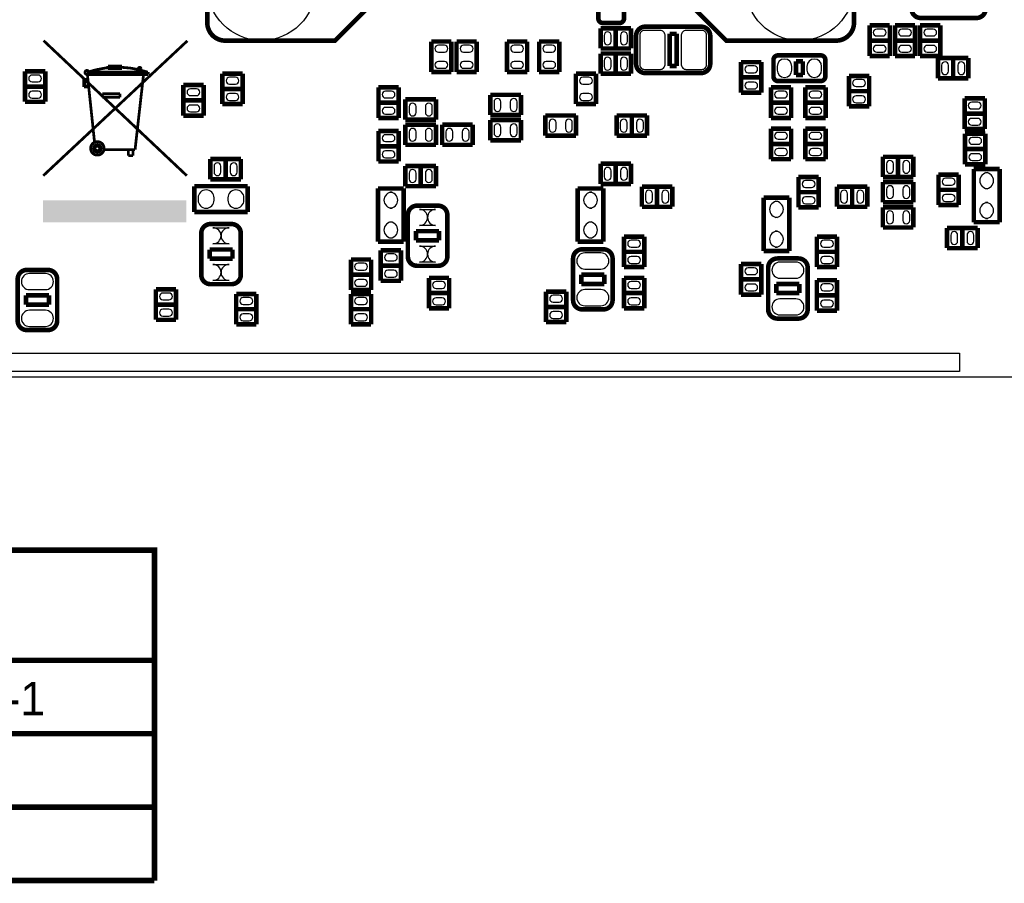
# Model space of a CAD drawing. Extents: x 0 to 181, y -28 to 74.
# Tile 6 of 13: x 86 to 141, y -28 to 20. Entities that reach past the tile are written whole.
import ezdxf

# ---------------------------------------------------------------- set-up
doc = ezdxf.new("R2010")
doc.units = 0
doc.layers.add('DXF_BOT', color=7, linetype='CONTINUOUS')

msp = doc.modelspace()

# ---------------------------------------------------------------- linework, layer by layer
at = {"layer": 'DXF_BOT'}
for points in [[(0.040386, 5.266182), (6.040374, 5.266182), (6.040374, 1.066292), (13.640308, 1.066292), (13.640308, 0.066294), (167.140382, 0.066294), (167.140382, 3.316224, -0.414214), (168.14038, 4.316222), (179.83327, 4.316222, 0.199006), (180.186838, 4.46278), (180.493924, 4.769866, 0.198726), (180.640228, 5.123434), (180.640228, 68.509134, 0.198726), (180.493924, 68.862702), (180.186838, 69.169788, 0.199006), (179.83327, 69.316346), (168.14038, 69.316346, -0.414214), (167.140382, 70.316344), (167.140382, 73.566274), (22.64029, 73.566274), (22.64029, 71.966328), (14.400276, 71.966328), (14.400276, 72.4662), (0.040386, 72.4662)], [(118.485412, 18.9611), (118.485412, 18.6309, 1), (118.866412, 18.6309), (118.866412, 18.9611, 1)], [(119.385588, 18.9611), (119.385588, 18.6309, 1), (119.766588, 18.6309), (119.766588, 18.9611, 1)], [(120.706388, 17.0815), (121.595388, 17.0815, 0.414214), (121.849388, 17.3355), (121.849388, 18.9865, 0.414214), (121.595388, 19.2405), (120.706388, 19.2405, 0.414214), (120.452388, 18.9865), (120.452388, 17.3355, 0.414214), (120.706388, 17.0815)], [(123.006612, 17.0815), (123.895612, 17.0815, 0.414214), (124.149612, 17.3355), (124.149612, 18.9865, 0.414214), (123.895612, 19.2405), (123.006612, 19.2405, 0.414214), (122.752612, 18.9865), (122.752612, 17.3355, 0.414214), (123.006612, 17.0815)], [(133.5659, 18.928588), (133.8961, 18.928588, 1), (133.8961, 19.309588), (133.5659, 19.309588, 1)], [(134.9629, 18.928588), (135.2931, 18.928588, 1), (135.2931, 19.309588), (134.9629, 19.309588, 1)], [(136.3599, 18.928588), (136.6901, 18.928588, 1), (136.6901, 19.309588), (136.3599, 19.309588, 1)], [(109.3089, 18.039588), (109.6391, 18.039588, 1), (109.6391, 18.420588), (109.3089, 18.420588, 1)], [(110.7059, 18.039588), (111.0361, 18.039588, 1), (111.0361, 18.420588), (110.7059, 18.420588, 1)], [(113.4999, 18.039588), (113.8301, 18.039588, 1), (113.8301, 18.420588), (113.4999, 18.420588, 1)], [(115.6081, 18.420588), (115.2779, 18.420588, 1), (115.2779, 18.039588), (115.6081, 18.039588, 1)], [(133.5659, 18.028412), (133.8961, 18.028412, 1), (133.8961, 18.409412), (133.5659, 18.409412, 1)], [(134.9629, 18.028412), (135.2931, 18.028412, 1), (135.2931, 18.409412), (134.9629, 18.409412, 1)], [(136.3599, 18.028412), (136.6901, 18.028412, 1), (136.6901, 18.409412), (136.3599, 18.409412, 1)], [(109.3089, 17.139412), (109.6391, 17.139412, 1), (109.6391, 17.520412), (109.3089, 17.520412, 1)], [(110.7059, 17.139412), (111.0361, 17.139412, 1), (111.0361, 17.520412), (110.7059, 17.520412, 1)], [(113.4999, 17.139412), (113.8301, 17.139412, 1), (113.8301, 17.520412), (113.4999, 17.520412, 1)], [(115.6081, 17.520412), (115.2779, 17.520412, 1), (115.2779, 17.139412), (115.6081, 17.139412, 1)], [(118.485412, 17.5641), (118.485412, 17.2339, 1), (118.866412, 17.2339), (118.866412, 17.5641, 1)], [(119.385588, 17.5641), (119.385588, 17.2339, 1), (119.766588, 17.2339), (119.766588, 17.5641, 1)], [(128.0541, 17.2466), (128.0541, 17.0434, 1), (128.8669, 17.0434), (128.8669, 17.2466, 1)], [(129.7051, 17.2466), (129.7051, 17.0434, 1), (130.5179, 17.0434), (130.5179, 17.2466, 1)], [(137.535412, 16.9799), (137.535412, 17.3101, 1), (137.154412, 17.3101), (137.154412, 16.9799, 1)], [(138.435588, 16.9799), (138.435588, 17.3101, 1), (138.054588, 17.3101), (138.054588, 16.9799, 1)], [(126.7841, 17.277588), (126.4539, 17.277588, 1), (126.4539, 16.896588), (126.7841, 16.896588, 1)], [(86.8299, 16.388588), (87.1601, 16.388588, 1), (87.1601, 16.769588), (86.8299, 16.769588, 1)], [(97.7519, 16.261588), (98.0821, 16.261588, 1), (98.0821, 16.642588), (97.7519, 16.642588, 1)], [(117.3099, 16.261588), (117.6401, 16.261588, 1), (117.6401, 16.642588), (117.3099, 16.642588, 1)], [(126.7841, 16.377412), (126.4539, 16.377412, 1), (126.4539, 15.996412), (126.7841, 15.996412, 1)], [(132.7531, 16.515588), (132.4229, 16.515588, 1), (132.4229, 16.134588), (132.7531, 16.134588, 1)], [(86.8299, 15.488412), (87.1601, 15.488412, 1), (87.1601, 15.869412), (86.8299, 15.869412, 1)], [(95.9231, 16.007588), (95.5929, 16.007588, 1), (95.5929, 15.626588), (95.9231, 15.626588, 1)], [(106.7181, 15.880588), (106.3879, 15.880588, 1), (106.3879, 15.499588), (106.7181, 15.499588, 1)], [(128.4351, 15.880588), (128.1049, 15.880588, 1), (128.1049, 15.499588), (128.4351, 15.499588, 1)], [(130.3401, 15.880588), (130.0099, 15.880588, 1), (130.0099, 15.499588), (130.3401, 15.499588, 1)], [(97.7519, 15.361412), (98.0821, 15.361412, 1), (98.0821, 15.742412), (97.7519, 15.742412, 1)], [(112.770412, 14.9479), (112.770412, 15.2781, 1), (112.389412, 15.2781), (112.389412, 14.9479, 1)], [(113.670588, 14.9479), (113.670588, 15.2781, 1), (113.289588, 15.2781), (113.289588, 14.9479, 1)], [(117.3099, 15.361412), (117.6401, 15.361412, 1), (117.6401, 15.742412), (117.3099, 15.742412, 1)], [(132.7531, 15.615412), (132.4229, 15.615412, 1), (132.4229, 15.234412), (132.7531, 15.234412, 1)], [(139.1539, 15.270988), (138.8237, 15.270988, 1), (138.8237, 14.889988), (139.1539, 14.889988, 1)], [(95.9231, 15.107412), (95.5929, 15.107412, 1), (95.5929, 14.726412), (95.9231, 14.726412, 1)], [(106.7181, 14.980412), (106.3879, 14.980412, 1), (106.3879, 14.599412), (106.7181, 14.599412, 1)], [(108.071412, 14.6939), (108.071412, 15.0241, 1), (107.690412, 15.0241), (107.690412, 14.6939, 1)], [(108.971588, 14.6939), (108.971588, 15.0241, 1), (108.590588, 15.0241), (108.590588, 14.6939, 1)], [(128.4351, 14.980412), (128.1049, 14.980412, 1), (128.1049, 14.599412), (128.4351, 14.599412, 1)], [(130.3401, 14.980412), (130.0099, 14.980412, 1), (130.0099, 14.599412), (130.3401, 14.599412, 1)], [(115.818412, 13.8049), (115.818412, 14.1351, 1), (115.437412, 14.1351), (115.437412, 13.8049, 1)], [(116.718588, 13.8049), (116.718588, 14.1351, 1), (116.337588, 14.1351), (116.337588, 13.8049, 1)], [(119.374412, 14.1351), (119.374412, 13.8049, 1), (119.755412, 13.8049), (119.755412, 14.1351, 1)], [(120.274588, 14.1351), (120.274588, 13.8049, 1), (120.655588, 13.8049), (120.655588, 14.1351, 1)], [(139.1539, 14.370812), (138.8237, 14.370812, 1), (138.8237, 13.989812), (139.1539, 13.989812, 1)], [(108.071412, 13.2969), (108.071412, 13.6271, 1), (107.690412, 13.6271), (107.690412, 13.2969, 1)], [(108.971588, 13.2969), (108.971588, 13.6271, 1), (108.590588, 13.6271), (108.590588, 13.2969, 1)], [(109.722412, 13.6271), (109.722412, 13.2969, 1), (110.103412, 13.2969), (110.103412, 13.6271, 1)], [(110.622588, 13.6271), (110.622588, 13.2969, 1), (111.003588, 13.2969), (111.003588, 13.6271, 1)], [(112.770412, 13.5509), (112.770412, 13.8811, 1), (112.389412, 13.8811), (112.389412, 13.5509, 1)], [(113.670588, 13.5509), (113.670588, 13.8811, 1), (113.289588, 13.8811), (113.289588, 13.5509, 1)], [(106.3879, 13.086588), (106.7181, 13.086588, 1), (106.7181, 13.467588), (106.3879, 13.467588, 1)], [(128.1049, 13.213588), (128.4351, 13.213588, 1), (128.4351, 13.594588), (128.1049, 13.594588, 1)], [(130.3401, 13.594588), (130.0099, 13.594588, 1), (130.0099, 13.213588), (130.3401, 13.213588, 1)], [(138.8491, 12.934188), (139.1793, 12.934188, 1), (139.1793, 13.315188), (138.8491, 13.315188, 1)], [(106.3879, 12.186412), (106.7181, 12.186412, 1), (106.7181, 12.567412), (106.3879, 12.567412, 1)], [(128.1049, 12.313412), (128.4351, 12.313412, 1), (128.4351, 12.694412), (128.1049, 12.694412, 1)], [(130.3401, 12.694412), (130.0099, 12.694412, 1), (130.0099, 12.313412), (130.3401, 12.313412, 1)], [(134.106412, 11.8491), (134.106412, 11.5189, 1), (134.487412, 11.5189), (134.487412, 11.8491, 1)], [(135.006588, 11.8491), (135.006588, 11.5189, 1), (135.387588, 11.5189), (135.387588, 11.8491, 1)], [(138.8491, 12.034012), (139.1793, 12.034012, 1), (139.1793, 12.415012), (138.8491, 12.415012, 1)], [(97.276412, 11.3919), (97.276412, 11.7221, 1), (96.895412, 11.7221), (96.895412, 11.3919, 1)], [(98.176588, 11.3919), (98.176588, 11.7221, 1), (97.795588, 11.7221), (97.795588, 11.3919, 1)], [(108.071412, 11.0109), (108.071412, 11.3411, 1), (107.690412, 11.3411), (107.690412, 11.0109, 1)], [(108.971588, 11.0109), (108.971588, 11.3411, 1), (108.590588, 11.3411), (108.590588, 11.0109, 1)], [(118.866412, 11.1379), (118.866412, 11.4681, 1), (118.485412, 11.4681), (118.485412, 11.1379, 1)], [(119.766588, 11.1379), (119.766588, 11.4681, 1), (119.385588, 11.4681), (119.385588, 11.1379, 1)], [(129.9591, 10.927588), (129.6289, 10.927588, 1), (129.6289, 10.546588), (129.9591, 10.546588, 1)], [(137.7061, 11.054588), (137.3759, 11.054588, 1), (137.3759, 10.673588), (137.7061, 10.673588, 1)], [(139.7127, 10.4775), (139.5857, 10.4775, 1), (139.5857, 11.3665), (139.7127, 11.3665, 1)], [(96.012, 9.9695), (96.012, 9.8425, 1), (96.901, 9.8425), (96.901, 9.9695, 1)], [(97.663, 9.9695), (97.663, 9.8425, 1), (98.552, 9.8425), (98.552, 9.9695, 1)], [(120.771412, 10.1981), (120.771412, 9.8679, 1), (121.152412, 9.8679), (121.152412, 10.1981, 1)], [(121.671588, 10.1981), (121.671588, 9.8679, 1), (122.052588, 9.8679), (122.052588, 10.1981, 1)], [(131.566412, 10.1981), (131.566412, 9.8679, 1), (131.947412, 9.8679), (131.947412, 10.1981, 1)], [(132.466588, 10.1981), (132.466588, 9.8679, 1), (132.847588, 9.8679), (132.847588, 10.1981, 1)], [(134.106412, 10.4521), (134.106412, 10.1219, 1), (134.487412, 10.1219), (134.487412, 10.4521, 1)], [(135.006588, 10.4521), (135.006588, 10.1219, 1), (135.387588, 10.1219), (135.387588, 10.4521, 1)], [(106.7435, 9.398), (106.6165, 9.398, 1), (106.6165, 10.287), (106.7435, 10.287, 1)], [(117.7925, 9.398), (117.6655, 9.398, 1), (117.6655, 10.287), (117.7925, 10.287, 1)], [(129.9591, 10.027412), (129.6289, 10.027412, 1), (129.6289, 9.646412), (129.9591, 9.646412, 1)], [(137.7061, 10.154412), (137.3759, 10.154412, 1), (137.3759, 9.773412), (137.7061, 9.773412, 1)], [(109.1565, 8.4455), (108.2675, 8.4455, 1), (108.2675, 9.3345), (109.1565, 9.3345, 1)], [(128.0795, 8.89), (127.9525, 8.89, 1), (127.9525, 9.779), (128.0795, 9.779, 1)], [(139.7127, 8.8265), (139.5857, 8.8265, 1), (139.5857, 9.7155), (139.7127, 9.7155, 1)], [(134.106412, 9.0551), (134.106412, 8.7249, 1), (134.487412, 8.7249), (134.487412, 9.0551, 1)], [(135.006588, 9.0551), (135.006588, 8.7249, 1), (135.387588, 8.7249), (135.387588, 9.0551, 1)], [(97.7265, 7.4295), (96.8375, 7.4295, 1), (96.8375, 8.3185), (97.7265, 8.3185, 1)], [(106.7435, 7.747), (106.6165, 7.747, 1), (106.6165, 8.636), (106.7435, 8.636, 1)], [(117.7925, 7.747), (117.6655, 7.747, 1), (117.6655, 8.636), (117.7925, 8.636, 1)], [(128.0795, 7.239), (127.9525, 7.239, 1), (127.9525, 8.128), (128.0795, 8.128, 1)], [(137.662412, 7.9121), (137.662412, 7.5819, 1), (138.043412, 7.5819), (138.043412, 7.9121, 1)], [(138.562588, 7.9121), (138.562588, 7.5819, 1), (138.943588, 7.5819), (138.943588, 7.9121, 1)], [(109.1565, 6.4135), (108.2675, 6.4135, 1), (108.2675, 7.3025), (109.1565, 7.3025, 1)], [(120.3071, 7.625588), (119.9769, 7.625588, 1), (119.9769, 7.244588), (120.3071, 7.244588, 1)], [(130.9751, 7.625588), (130.6449, 7.625588, 1), (130.6449, 7.244588), (130.9751, 7.244588, 1)], [(106.5149, 6.482588), (106.8451, 6.482588, 1), (106.8451, 6.863588), (106.5149, 6.863588, 1)], [(118.3005, 6.9215), (117.4115, 6.9215, 1), (117.4115, 6.0325), (118.3005, 6.0325, 1)], [(120.3071, 6.725412), (119.9769, 6.725412, 1), (119.9769, 6.344412), (120.3071, 6.344412, 1)], [(130.9751, 6.725412), (130.6449, 6.725412, 1), (130.6449, 6.344412), (130.9751, 6.344412, 1)], [(97.7265, 5.3975), (96.8375, 5.3975, 1), (96.8375, 6.2865), (97.7265, 6.2865, 1)], [(105.1941, 6.355588), (104.8639, 6.355588, 1), (104.8639, 5.974588), (105.1941, 5.974588, 1)], [(126.7841, 6.101588), (126.4539, 6.101588, 1), (126.4539, 5.720588), (126.7841, 5.720588, 1)], [(129.0955, 6.4135), (128.2065, 6.4135, 1), (128.2065, 5.5245), (129.0955, 5.5245, 1)], [(87.5665, 5.7785), (86.6775, 5.7785, 1), (86.6775, 4.8895), (87.5665, 4.8895, 1)], [(105.1941, 5.455412), (104.8639, 5.455412, 1), (104.8639, 5.074412), (105.1941, 5.074412, 1)], [(106.5149, 5.582412), (106.8451, 5.582412, 1), (106.8451, 5.963412), (106.5149, 5.963412, 1)], [(109.1819, 4.958588), (109.5121, 4.958588, 1), (109.5121, 5.339588), (109.1819, 5.339588, 1)], [(119.9769, 4.958588), (120.3071, 4.958588, 1), (120.3071, 5.339588), (119.9769, 5.339588, 1)], [(126.7841, 5.201412), (126.4539, 5.201412, 1), (126.4539, 4.820412), (126.7841, 4.820412, 1)], [(130.6449, 4.831588), (130.9751, 4.831588, 1), (130.9751, 5.212588), (130.6449, 5.212588, 1)], [(94.0689, 4.323588), (94.3991, 4.323588, 1), (94.3991, 4.704588), (94.0689, 4.704588, 1)], [(98.5139, 4.069588), (98.8441, 4.069588, 1), (98.8441, 4.450588), (98.5139, 4.450588, 1)], [(104.8639, 4.069588), (105.1941, 4.069588, 1), (105.1941, 4.450588), (104.8639, 4.450588, 1)], [(109.1819, 4.058412), (109.5121, 4.058412, 1), (109.5121, 4.439412), (109.1819, 4.439412, 1)], [(115.6589, 4.196588), (115.9891, 4.196588, 1), (115.9891, 4.577588), (115.6589, 4.577588, 1)], [(118.3005, 4.8895), (117.4115, 4.8895, 1), (117.4115, 4.0005), (118.3005, 4.0005, 1)], [(119.9769, 4.058412), (120.3071, 4.058412, 1), (120.3071, 4.439412), (119.9769, 4.439412, 1)], [(129.0955, 4.3815), (128.2065, 4.3815, 1), (128.2065, 3.4925), (129.0955, 3.4925, 1)], [(130.6449, 3.931412), (130.9751, 3.931412, 1), (130.9751, 4.312412), (130.6449, 4.312412, 1)], [(87.5665, 3.7465), (86.6775, 3.7465, 1), (86.6775, 2.8575), (87.5665, 2.8575, 1)], [(94.0689, 3.423412), (94.3991, 3.423412, 1), (94.3991, 3.804412), (94.0689, 3.804412, 1)], [(98.5139, 3.169412), (98.8441, 3.169412, 1), (98.8441, 3.550412), (98.5139, 3.550412, 1)], [(104.8639, 3.169412), (105.1941, 3.169412, 1), (105.1941, 3.550412), (104.8639, 3.550412, 1)], [(115.6589, 3.296412), (115.9891, 3.296412, 1), (115.9891, 3.677412), (115.6589, 3.677412, 1)]]:
    msp.add_lwpolyline(points, format="xyb", close=True, dxfattribs=at)
for points, const_width in [([(96.519238, 25.741376), (96.519238, 19.670268, 0.414214), (97.519236, 18.67027), (97.519236, 18.67027), (103.590344, 18.67027), (108.252006, 23.331932, -0.198912)], 0.254), ([(120.576848, 23.331932), (125.238256, 18.67027), (131.309364, 18.67027, 0.414214), (132.309362, 19.670268), (132.309362, 25.741376)], 0.254), ([(89.930478, 16.820642, -2.257661), (89.948512, 16.98498)], 0.1524), ([(89.930478, 16.936466, -0.16065), (93.197426, 16.936466)], 0.1524), ([(92.70619, 17.13611, -0.75105), (92.851478, 17.13611)], 0.1524)]:
    msp.add_lwpolyline(points, format="xyb", dxfattribs=dict(at, const_width=const_width))
for points, const_width in [([(119.3292, 19.6469), (118.4148, 19.6469, -0.414214), (118.1608, 19.9009), (118.1608, 22.2631, -0.414214), (118.4148, 22.5171), (119.3292, 22.5171, -0.414214), (119.5832, 22.2631), (119.5832, 19.9009, -0.414214), (119.3292, 19.6469)], 0.254), ([(135.489188, 21.9837), (135.489188, 20.4343, 0.414214), (135.997188, 19.9263), (139.084812, 19.9263, 0.414214), (139.592812, 20.4343), (139.592812, 21.9837, 0.414214), (139.084812, 22.4917), (135.997188, 22.4917, 0.414214), (135.489188, 21.9837)], 0.254), ([(120.249188, 18.9357), (120.249188, 17.3863, 0.414214), (120.757188, 16.8783), (123.844812, 16.8783, 0.414214), (124.352812, 17.3863), (124.352812, 18.9357, 0.414214), (123.844812, 19.4437), (120.757188, 19.4437, 0.414214), (120.249188, 18.9357)], 0.254), ([(127.8509, 16.6878), (127.8509, 17.6022, -0.414214), (128.1049, 17.8562), (130.4671, 17.8562, -0.414214), (130.7211, 17.6022), (130.7211, 16.6878, -0.414214), (130.4671, 16.4338), (128.1049, 16.4338, -0.414214), (127.8509, 16.6878)], 0.254), ([(90.811604, 12.709144, 1), (90.064336, 12.709144, 1)], 0.1524), ([(90.652092, 12.709144, 1), (90.223848, 12.709144, 1)], 0.1524), ([(90.562938, 12.709144, 1), (90.313002, 12.709144, 1)], 0.1524), ([(109.2962, 9.5377), (108.1278, 9.5377, 0.414214), (107.6198, 9.0297), (107.6198, 6.7183, 0.414214), (108.1278, 6.2103), (109.2962, 6.2103, 0.414214), (109.8042, 6.7183), (109.8042, 9.0297, 0.414214), (109.2962, 9.5377)], 0.254), ([(97.8662, 8.5217), (96.6978, 8.5217, 0.414214), (96.1898, 8.0137), (96.1898, 5.7023, 0.414214), (96.6978, 5.1943), (97.8662, 5.1943, 0.414214), (98.3742, 5.7023), (98.3742, 8.0137, 0.414214), (97.8662, 8.5217)], 0.254), ([(117.2718, 3.7973), (118.4402, 3.7973, 0.414214), (118.9482, 4.3053), (118.9482, 6.6167, 0.414214), (118.4402, 7.1247), (117.2718, 7.1247, 0.414214), (116.7638, 6.6167), (116.7638, 4.3053, 0.414214), (117.2718, 3.7973)], 0.254), ([(128.0668, 3.2893), (129.2352, 3.2893, 0.414214), (129.7432, 3.7973), (129.7432, 6.1087, 0.414214), (129.2352, 6.6167), (128.0668, 6.6167, 0.414214), (127.5588, 6.1087), (127.5588, 3.7973, 0.414214), (128.0668, 3.2893)], 0.254), ([(86.5378, 2.6543), (87.7062, 2.6543, 0.414214), (88.2142, 3.1623), (88.2142, 5.4737, 0.414214), (87.7062, 5.9817), (86.5378, 5.9817, 0.414214), (86.0298, 5.4737), (86.0298, 3.1623, 0.414214), (86.5378, 2.6543)], 0.254)]:
    msp.add_lwpolyline(points, format="xyb", close=True, dxfattribs=dict(at, const_width=const_width))
for points, const_width in [([(134.2898, 19.512788), (133.1722, 19.512788)], 0.254), ([(133.1722, 19.512788), (133.1722, 17.825212)], 0.254), ([(134.2898, 17.825212), (134.2898, 19.512788)], 0.254), ([(135.6868, 19.512788), (134.5692, 19.512788)], 0.254), ([(134.5692, 19.512788), (134.5692, 17.825212)], 0.254), ([(135.6868, 17.825212), (135.6868, 19.512788)], 0.254), ([(137.0838, 19.512788), (135.9662, 19.512788)], 0.254), ([(135.9662, 19.512788), (135.9662, 17.825212)], 0.254), ([(137.0838, 17.825212), (137.0838, 19.512788)], 0.254), ([(119.969788, 19.3548), (118.282212, 19.3548)], 0.254), ([(118.282212, 19.3548), (118.282212, 18.2372)], 0.254), ([(119.126, 18.2372), (119.126, 19.3548)], 0.254), ([(119.969788, 18.2372), (119.969788, 19.3548)], 0.254), ([(122.101102, 19.05), (122.101102, 17.272)], 0.254), ([(122.500898, 19.05), (122.101102, 19.05)], 0.254), ([(122.500898, 17.272), (122.500898, 19.05)], 0.254), ([(95.416116, 18.658332), (87.446612, 11.199622)], 0.1524), ([(87.461598, 18.673318), (95.386398, 11.199622)], 0.1524), ([(110.0328, 18.623788), (108.9152, 18.623788)], 0.254), ([(108.9152, 18.623788), (108.9152, 16.936212)], 0.254), ([(110.0328, 16.936212), (110.0328, 18.623788)], 0.254), ([(111.4298, 18.623788), (110.3122, 18.623788)], 0.254), ([(110.3122, 18.623788), (110.3122, 16.936212)], 0.254), ([(111.4298, 16.936212), (111.4298, 18.623788)], 0.254), ([(114.2238, 18.623788), (113.1062, 18.623788)], 0.254), ([(113.1062, 18.623788), (113.1062, 16.936212)], 0.254), ([(114.2238, 16.936212), (114.2238, 18.623788)], 0.254), ([(116.0018, 18.623788), (114.8842, 18.623788)], 0.254), ([(114.8842, 18.623788), (114.8842, 16.936212)], 0.254), ([(116.0018, 16.936212), (116.0018, 18.623788)], 0.254), ([(134.2898, 18.669), (133.1722, 18.669)], 0.254), ([(135.6868, 18.669), (134.5692, 18.669)], 0.254), ([(137.0838, 18.669), (135.9662, 18.669)], 0.254), ([(118.282212, 18.2372), (119.969788, 18.2372)], 0.254), ([(119.969788, 17.9578), (118.282212, 17.9578)], 0.254), ([(118.282212, 17.9578), (118.282212, 16.8402)], 0.254), ([(119.126, 16.8402), (119.126, 17.9578)], 0.254), ([(119.969788, 16.8402), (119.969788, 17.9578)], 0.254), ([(126.0602, 17.480788), (126.0602, 15.793212)], 0.254), ([(127.1778, 17.480788), (126.0602, 17.480788)], 0.254), ([(127.1778, 15.793212), (127.1778, 17.480788)], 0.254), ([(129.0955, 17.526), (129.0955, 16.764)], 0.254), ([(129.4765, 17.526), (129.0955, 17.526)], 0.254), ([(129.4765, 16.764), (129.4765, 17.526)], 0.254), ([(133.1722, 17.825212), (134.2898, 17.825212)], 0.254), ([(134.5692, 17.825212), (135.6868, 17.825212)], 0.254), ([(135.9662, 17.825212), (137.0838, 17.825212)], 0.254), ([(138.638788, 17.7038), (136.951212, 17.7038)], 0.254), ([(136.951212, 17.7038), (136.951212, 16.5862)], 0.254), ([(137.795, 17.7038), (137.795, 16.5862)], 0.254), ([(138.638788, 16.5862), (138.638788, 17.7038)], 0.254), ([(87.5538, 16.972788), (86.4362, 16.972788)], 0.254), ([(86.4362, 16.972788), (86.4362, 15.285212)], 0.254), ([(87.5538, 15.285212), (87.5538, 16.972788)], 0.254), ([(89.930478, 16.98498), (89.930478, 16.797528)], 0.1524), ([(89.930478, 16.936466), (93.248734, 16.936466)], 0.1524), ([(90.03792, 16.892016), (90.03792, 16.841978)], 0.1524), ([(93.13799, 16.892016), (90.03792, 16.892016)], 0.1524), ([(90.03792, 16.841978), (93.13799, 16.841978)], 0.1524), ([(91.797632, 17.265904), (91.020138, 17.265904)], 0.1524), ([(91.020138, 17.127474), (91.020138, 17.265904)], 0.1524), ([(91.797632, 17.127474), (91.020138, 17.127474)], 0.1524), ([(91.124278, 17.227804), (91.124278, 17.18056)], 0.1524), ([(91.6432, 17.227804), (91.124278, 17.227804)], 0.1524), ([(91.124278, 17.18056), (91.6432, 17.18056)], 0.1524), ([(91.6432, 17.18056), (91.6432, 17.227804)], 0.1524), ([(91.797632, 17.265904), (91.797632, 17.127474)], 0.1524), ([(92.70619, 17.13611), (92.70619, 16.936466)], 0.1524), ([(92.851478, 16.936466), (92.851478, 17.13611)], 0.1524), ([(93.13799, 16.892016), (93.13799, 16.841978)], 0.1524), ([(93.248734, 16.936466), (93.248734, 16.797528)], 0.1524), ([(98.4758, 16.845788), (97.3582, 16.845788)], 0.254), ([(97.3582, 16.845788), (97.3582, 15.158212)], 0.254), ([(98.4758, 15.158212), (98.4758, 16.845788)], 0.254), ([(108.9152, 16.936212), (110.0328, 16.936212)], 0.254), ([(110.3122, 16.936212), (111.4298, 16.936212)], 0.254), ([(113.1062, 16.936212), (114.2238, 16.936212)], 0.254), ([(114.8842, 16.936212), (116.0018, 16.936212)], 0.254), ([(118.0338, 16.845788), (116.9162, 16.845788)], 0.254), ([(116.9162, 16.845788), (116.9162, 15.158212)], 0.254), ([(118.0338, 15.158212), (118.0338, 16.845788)], 0.254), ([(118.282212, 16.8402), (119.969788, 16.8402)], 0.254), ([(122.101102, 17.272), (122.500898, 17.272)], 0.254), ([(129.0955, 16.764), (129.4765, 16.764)], 0.254), ([(89.692734, 16.533368), (89.692734, 16.10741)], 0.1524), ([(89.915238, 16.533368), (89.692734, 16.533368)], 0.1524), ([(89.745058, 16.15313), (89.745058, 16.519652)], 0.1524), ([(90.282776, 13.048996), (89.887298, 16.797528)], 0.1524), ([(93.248734, 16.797528), (89.887298, 16.797528)], 0.1524), ([(92.994988, 16.797528), (92.52458, 12.633452)], 0.1524), ([(126.0602, 16.637), (127.1778, 16.637)], 0.254), ([(132.0292, 16.718788), (132.0292, 15.031212)], 0.254), ([(133.1468, 16.718788), (132.0292, 16.718788)], 0.254), ([(133.1468, 15.031212), (133.1468, 16.718788)], 0.254), ([(136.951212, 16.5862), (138.638788, 16.5862)], 0.254), ([(87.5538, 16.129), (86.4362, 16.129)], 0.254), ([(89.692734, 16.10741), (89.96172, 16.10741)], 0.1524), ([(89.954862, 16.15313), (89.745058, 16.15313)], 0.1524), ([(90.710258, 15.728442), (90.710258, 15.537434)], 0.1524), ([(91.695016, 15.728442), (90.710258, 15.728442)], 0.1524), ([(91.695016, 15.728442), (90.710258, 15.728442)], 0.1524), ([(91.695016, 15.537434), (91.695016, 15.728442)], 0.1524), ([(95.1992, 16.210788), (95.1992, 14.523212)], 0.254), ([(96.3168, 16.210788), (95.1992, 16.210788)], 0.254), ([(96.3168, 14.523212), (96.3168, 16.210788)], 0.254), ([(98.4758, 16.002), (97.3582, 16.002)], 0.254), ([(105.9942, 16.083788), (105.9942, 14.396212)], 0.254), ([(107.1118, 16.083788), (105.9942, 16.083788)], 0.254), ([(107.1118, 14.396212), (107.1118, 16.083788)], 0.254), ([(126.0602, 15.793212), (127.1778, 15.793212)], 0.254), ([(127.7112, 16.083788), (127.7112, 14.396212)], 0.254), ([(128.8288, 16.083788), (127.7112, 16.083788)], 0.254), ([(128.8288, 14.396212), (128.8288, 16.083788)], 0.254), ([(129.6162, 16.083788), (129.6162, 14.396212)], 0.254), ([(130.7338, 16.083788), (129.6162, 16.083788)], 0.254), ([(130.7338, 14.396212), (130.7338, 16.083788)], 0.254), ([(132.0292, 15.875), (133.1468, 15.875)], 0.254), ([(86.4362, 15.285212), (87.5538, 15.285212)], 0.254), ([(90.710258, 15.537434), (91.695016, 15.537434)], 0.1524), ([(95.1992, 15.367), (96.3168, 15.367)], 0.254), ([(97.3582, 15.158212), (98.4758, 15.158212)], 0.254), ([(105.9942, 15.24), (107.1118, 15.24)], 0.254), ([(107.487212, 15.4178), (107.487212, 14.3002)], 0.254), ([(109.174788, 15.4178), (107.487212, 15.4178)], 0.254), ([(109.174788, 14.3002), (109.174788, 15.4178)], 0.254), ([(112.186212, 15.6718), (112.186212, 14.5542)], 0.254), ([(113.873788, 15.6718), (112.186212, 15.6718)], 0.254), ([(113.873788, 14.5542), (113.873788, 15.6718)], 0.254), ([(116.9162, 15.158212), (118.0338, 15.158212)], 0.254), ([(127.7112, 15.24), (128.8288, 15.24)], 0.254), ([(129.6162, 15.24), (130.7338, 15.24)], 0.254), ([(138.43, 15.474188), (138.43, 13.786612)], 0.254), ([(139.5476, 15.474188), (138.43, 15.474188)], 0.254), ([(139.5476, 13.786612), (139.5476, 15.474188)], 0.254), ([(132.0292, 15.031212), (133.1468, 15.031212)], 0.254), ([(138.43, 14.6304), (139.5476, 14.6304)], 0.254), ([(95.1992, 14.523212), (96.3168, 14.523212)], 0.254), ([(105.9942, 14.396212), (107.1118, 14.396212)], 0.254), ([(107.487212, 14.3002), (109.174788, 14.3002)], 0.254), ([(112.186212, 14.5542), (113.873788, 14.5542)], 0.254), ([(112.186212, 14.2748), (112.186212, 13.1572)], 0.254), ([(113.873788, 14.2748), (112.186212, 14.2748)], 0.254), ([(113.873788, 13.1572), (113.873788, 14.2748)], 0.254), ([(115.234212, 14.5288), (115.234212, 13.4112)], 0.254), ([(116.921788, 14.5288), (115.234212, 14.5288)], 0.254), ([(116.921788, 13.4112), (116.921788, 14.5288)], 0.254), ([(120.858788, 14.5288), (119.171212, 14.5288)], 0.254), ([(119.171212, 14.5288), (119.171212, 13.4112)], 0.254), ([(120.015, 13.4112), (120.015, 14.5288)], 0.254), ([(120.858788, 13.4112), (120.858788, 14.5288)], 0.254), ([(127.7112, 14.396212), (128.8288, 14.396212)], 0.254), ([(129.6162, 14.396212), (130.7338, 14.396212)], 0.254), ([(107.1118, 13.670788), (105.9942, 13.670788)], 0.254), ([(105.9942, 13.670788), (105.9942, 11.983212)], 0.254), ([(107.1118, 11.983212), (107.1118, 13.670788)], 0.254), ([(107.487212, 14.0208), (107.487212, 12.9032)], 0.254), ([(109.174788, 14.0208), (107.487212, 14.0208)], 0.254), ([(109.174788, 12.9032), (109.174788, 14.0208)], 0.254), ([(111.206788, 14.0208), (109.519212, 14.0208)], 0.254), ([(109.519212, 14.0208), (109.519212, 12.9032)], 0.254), ([(111.206788, 12.9032), (111.206788, 14.0208)], 0.254), ([(128.8288, 13.797788), (127.7112, 13.797788)], 0.254), ([(127.7112, 13.797788), (127.7112, 12.110212)], 0.254), ([(128.8288, 12.110212), (128.8288, 13.797788)], 0.254), ([(129.6162, 13.797788), (129.6162, 12.110212)], 0.254), ([(130.7338, 13.797788), (129.6162, 13.797788)], 0.254), ([(130.7338, 12.110212), (130.7338, 13.797788)], 0.254), ([(138.43, 13.786612), (139.5476, 13.786612)], 0.254), ([(139.573, 13.518388), (138.4554, 13.518388)], 0.254), ([(138.4554, 13.518388), (138.4554, 11.830812)], 0.254), ([(139.573, 11.830812), (139.573, 13.518388)], 0.254), ([(112.186212, 13.1572), (113.873788, 13.1572)], 0.254), ([(115.234212, 13.4112), (116.921788, 13.4112)], 0.254), ([(119.171212, 13.4112), (120.858788, 13.4112)], 0.254), ([(128.8288, 12.954), (127.7112, 12.954)], 0.254), ([(129.6162, 12.954), (130.7338, 12.954)], 0.254), ([(92.52458, 12.633452), (90.803984, 12.633452)], 0.1524), ([(92.154756, 12.3063), (92.154756, 12.633452)], 0.1524), ([(92.417138, 12.633452), (92.417138, 12.3063)], 0.1524), ([(107.1118, 12.827), (105.9942, 12.827)], 0.254), ([(107.487212, 12.9032), (109.174788, 12.9032)], 0.254), ([(109.519212, 12.9032), (111.206788, 12.9032)], 0.254), ([(139.573, 12.6746), (138.4554, 12.6746)], 0.254), ([(92.417138, 12.3063), (92.154756, 12.3063)], 0.1524), ([(98.379788, 12.1158), (96.692212, 12.1158)], 0.254), ([(96.692212, 12.1158), (96.692212, 10.9982)], 0.254), ([(97.536, 12.1158), (97.536, 10.9982)], 0.254), ([(98.379788, 10.9982), (98.379788, 12.1158)], 0.254), ([(105.9942, 11.983212), (107.1118, 11.983212)], 0.254), ([(119.969788, 11.8618), (118.282212, 11.8618)], 0.254), ([(118.282212, 11.8618), (118.282212, 10.7442)], 0.254), ([(119.126, 11.8618), (119.126, 10.7442)], 0.254), ([(119.969788, 10.7442), (119.969788, 11.8618)], 0.254), ([(127.7112, 12.110212), (128.8288, 12.110212)], 0.254), ([(129.6162, 12.110212), (130.7338, 12.110212)], 0.254), ([(135.590788, 12.2428), (133.903212, 12.2428)], 0.254), ([(133.903212, 12.2428), (133.903212, 11.1252)], 0.254), ([(134.747, 11.1252), (134.747, 12.2428)], 0.254), ([(135.590788, 11.1252), (135.590788, 12.2428)], 0.254), ([(109.174788, 11.7348), (107.487212, 11.7348)], 0.254), ([(107.487212, 11.7348), (107.487212, 10.6172)], 0.254), ([(108.331, 11.7348), (108.331, 10.6172)], 0.254), ([(109.174788, 10.6172), (109.174788, 11.7348)], 0.254), ([(138.4554, 11.830812), (139.573, 11.830812)], 0.254), ([(140.3604, 11.5697), (138.938, 11.5697)], 0.254), ([(138.938, 11.5697), (138.938, 8.6233)], 0.254), ([(140.3604, 8.6233), (140.3604, 11.5697)], 0.254), ([(96.692212, 10.9982), (98.379788, 10.9982)], 0.254), ([(129.2352, 11.130788), (129.2352, 9.443212)], 0.254), ([(130.3528, 11.130788), (129.2352, 11.130788)], 0.254), ([(130.3528, 9.443212), (130.3528, 11.130788)], 0.254), ([(133.903212, 11.1252), (135.590788, 11.1252)], 0.254), ([(135.590788, 10.8458), (133.903212, 10.8458)], 0.254), ([(133.903212, 10.8458), (133.903212, 9.7282)], 0.254), ([(135.590788, 9.7282), (135.590788, 10.8458)], 0.254), ([(136.9822, 11.257788), (136.9822, 9.570212)], 0.254), ([(138.0998, 11.257788), (136.9822, 11.257788)], 0.254), ([(138.0998, 9.570212), (138.0998, 11.257788)], 0.254), ([(98.7552, 10.6172), (95.8088, 10.6172)], 0.254), ([(95.8088, 10.6172), (95.8088, 9.1948)], 0.254), ([(98.7552, 9.1948), (98.7552, 10.6172)], 0.254), ([(107.3912, 10.4902), (105.9688, 10.4902)], 0.254), ([(105.9688, 10.4902), (105.9688, 7.5438)], 0.254), ([(107.3912, 7.5438), (107.3912, 10.4902)], 0.254), ([(107.487212, 10.6172), (109.174788, 10.6172)], 0.254), ([(118.4402, 10.4902), (117.0178, 10.4902)], 0.254), ([(117.0178, 10.4902), (117.0178, 7.5438)], 0.254), ([(118.282212, 10.7442), (119.969788, 10.7442)], 0.254), ([(118.4402, 7.5438), (118.4402, 10.4902)], 0.254), ([(122.255788, 10.5918), (120.568212, 10.5918)], 0.254), ([(120.568212, 10.5918), (120.568212, 9.4742)], 0.254), ([(121.412, 9.4742), (121.412, 10.5918)], 0.254), ([(122.255788, 9.4742), (122.255788, 10.5918)], 0.254), ([(129.2352, 10.287), (130.3528, 10.287)], 0.254), ([(133.050788, 10.5918), (131.363212, 10.5918)], 0.254), ([(131.363212, 10.5918), (131.363212, 9.4742)], 0.254), ([(132.207, 9.4742), (132.207, 10.5918)], 0.254), ([(133.050788, 9.4742), (133.050788, 10.5918)], 0.254), ([(136.9822, 10.414), (138.0998, 10.414)], 0.254), ([(128.7272, 9.9822), (127.3048, 9.9822)], 0.254), ([(127.3048, 9.9822), (127.3048, 7.0358)], 0.254), ([(128.7272, 7.0358), (128.7272, 9.9822)], 0.254), ([(133.903212, 9.7282), (135.590788, 9.7282)], 0.254), ([(95.8088, 9.1948), (98.7552, 9.1948)], 0.254), ([(120.568212, 9.4742), (122.255788, 9.4742)], 0.254), ([(129.2352, 9.443212), (130.3528, 9.443212)], 0.254), ([(131.363212, 9.4742), (133.050788, 9.4742)], 0.254), ([(135.590788, 9.4488), (133.903212, 9.4488)], 0.254), ([(133.903212, 9.4488), (133.903212, 8.3312)], 0.254), ([(135.590788, 8.3312), (135.590788, 9.4488)], 0.254), ([(136.9822, 9.570212), (138.0998, 9.570212)], 0.254), ([(138.938, 8.6233), (140.3604, 8.6233)], 0.254), ([(108.077, 7.62), (108.077, 8.128)], 0.254), ([(108.077, 8.128), (109.347, 8.128)], 0.254), ([(109.347, 8.128), (109.347, 7.62)], 0.254), ([(133.903212, 8.3312), (135.590788, 8.3312)], 0.254), ([(139.146788, 8.3058), (137.459212, 8.3058)], 0.254), ([(137.459212, 8.3058), (137.459212, 7.1882)], 0.254), ([(138.303, 7.1882), (138.303, 8.3058)], 0.254), ([(139.146788, 7.1882), (139.146788, 8.3058)], 0.254), ([(105.9688, 7.5438), (107.3912, 7.5438)], 0.254), ([(109.347, 7.62), (108.077, 7.62)], 0.254), ([(117.0178, 7.5438), (118.4402, 7.5438)], 0.254), ([(119.5832, 7.828788), (119.5832, 6.141212)], 0.254), ([(120.7008, 7.828788), (119.5832, 7.828788)], 0.254), ([(120.7008, 6.141212), (120.7008, 7.828788)], 0.254), ([(130.2512, 7.828788), (130.2512, 6.141212)], 0.254), ([(131.3688, 7.828788), (130.2512, 7.828788)], 0.254), ([(131.3688, 6.141212), (131.3688, 7.828788)], 0.254), ([(96.647, 6.604), (96.647, 7.112)], 0.254), ([(96.647, 7.112), (97.917, 7.112)], 0.254), ([(97.917, 7.112), (97.917, 6.604)], 0.254), ([(107.2388, 7.066788), (106.1212, 7.066788)], 0.254), ([(106.1212, 7.066788), (106.1212, 5.379212)], 0.254), ([(107.2388, 5.379212), (107.2388, 7.066788)], 0.254), ([(119.5832, 6.985), (120.7008, 6.985)], 0.254), ([(127.3048, 7.0358), (128.7272, 7.0358)], 0.254), ([(130.2512, 6.985), (131.3688, 6.985)], 0.254), ([(137.459212, 7.1882), (139.146788, 7.1882)], 0.254), ([(97.917, 6.604), (96.647, 6.604)], 0.254), ([(104.4702, 6.558788), (104.4702, 4.871212)], 0.254), ([(105.5878, 6.558788), (104.4702, 6.558788)], 0.254), ([(105.5878, 4.871212), (105.5878, 6.558788)], 0.254), ([(107.2388, 6.223), (106.1212, 6.223)], 0.254), ([(119.5832, 6.141212), (120.7008, 6.141212)], 0.254), ([(126.0602, 6.304788), (126.0602, 4.617212)], 0.254), ([(127.1778, 6.304788), (126.0602, 6.304788)], 0.254), ([(127.1778, 4.617212), (127.1778, 6.304788)], 0.254), ([(130.2512, 6.141212), (131.3688, 6.141212)], 0.254), ([(104.4702, 5.715), (105.5878, 5.715)], 0.254), ([(106.1212, 5.379212), (107.2388, 5.379212)], 0.254), ([(109.9058, 5.542788), (108.7882, 5.542788)], 0.254), ([(108.7882, 5.542788), (108.7882, 3.855212)], 0.254), ([(109.9058, 3.855212), (109.9058, 5.542788)], 0.254), ([(117.221, 5.207), (117.221, 5.715)], 0.254), ([(117.221, 5.715), (118.491, 5.715)], 0.254), ([(118.491, 5.715), (118.491, 5.207)], 0.254), ([(120.7008, 5.542788), (119.5832, 5.542788)], 0.254), ([(119.5832, 5.542788), (119.5832, 3.855212)], 0.254), ([(120.7008, 3.855212), (120.7008, 5.542788)], 0.254), ([(126.0602, 5.461), (127.1778, 5.461)], 0.254), ([(131.3688, 5.415788), (130.2512, 5.415788)], 0.254), ([(130.2512, 5.415788), (130.2512, 3.728212)], 0.254), ([(131.3688, 3.728212), (131.3688, 5.415788)], 0.254), ([(94.7928, 4.907788), (93.6752, 4.907788)], 0.254), ([(93.6752, 4.907788), (93.6752, 3.220212)], 0.254), ([(94.7928, 3.220212), (94.7928, 4.907788)], 0.254), ([(104.4702, 4.871212), (105.5878, 4.871212)], 0.254), ([(116.3828, 4.780788), (115.2652, 4.780788)], 0.254), ([(115.2652, 4.780788), (115.2652, 3.093212)], 0.254), ([(116.3828, 3.093212), (116.3828, 4.780788)], 0.254), ([(118.491, 5.207), (117.221, 5.207)], 0.254), ([(128.016, 4.699), (128.016, 5.207)], 0.254), ([(128.016, 5.207), (129.286, 5.207)], 0.254), ([(129.286, 5.207), (129.286, 4.699)], 0.254), ([(86.487, 4.064), (86.487, 4.572)], 0.254), ([(86.487, 4.572), (87.757, 4.572)], 0.254), ([(87.757, 4.572), (87.757, 4.064)], 0.254), ([(99.2378, 4.653788), (98.1202, 4.653788)], 0.254), ([(98.1202, 4.653788), (98.1202, 2.966212)], 0.254), ([(99.2378, 2.966212), (99.2378, 4.653788)], 0.254), ([(105.5878, 4.653788), (104.4702, 4.653788)], 0.254), ([(104.4702, 4.653788), (104.4702, 2.966212)], 0.254), ([(105.5878, 2.966212), (105.5878, 4.653788)], 0.254), ([(109.9058, 4.699), (108.7882, 4.699)], 0.254), ([(120.7008, 4.699), (119.5832, 4.699)], 0.254), ([(126.0602, 4.617212), (127.1778, 4.617212)], 0.254), ([(129.286, 4.699), (128.016, 4.699)], 0.254), ([(131.3688, 4.572), (130.2512, 4.572)], 0.254), ([(87.757, 4.064), (86.487, 4.064)], 0.254), ([(94.7928, 4.064), (93.6752, 4.064)], 0.254), ([(99.2378, 3.81), (98.1202, 3.81)], 0.254), ([(105.5878, 3.81), (104.4702, 3.81)], 0.254), ([(108.7882, 3.855212), (109.9058, 3.855212)], 0.254), ([(116.3828, 3.937), (115.2652, 3.937)], 0.254), ([(119.5832, 3.855212), (120.7008, 3.855212)], 0.254), ([(130.2512, 3.728212), (131.3688, 3.728212)], 0.254), ([(93.6752, 3.220212), (94.7928, 3.220212)], 0.254), ([(98.1202, 2.966212), (99.2378, 2.966212)], 0.254), ([(104.4702, 2.966212), (105.5878, 2.966212)], 0.254), ([(115.2652, 3.093212), (116.3828, 3.093212)], 0.254), ([(2.667, -9.525), (2.667, -27.813), (93.599, -27.813)], 0.3048), ([(93.599, -27.813), (93.599, -9.525), (2.667, -9.525)], 0.3048), ([(2.667, -15.621), (93.599, -15.621)], 0.3048), ([(2.667, -19.685), (93.599, -19.685)], 0.3048), ([(2.667, -23.749), (93.599, -23.749)], 0.3048)]:
    msp.add_lwpolyline(points, dxfattribs=dict(at, const_width=const_width))
msp.add_lwpolyline([(138.152886, 0.366268), (18.302732, 0.366268), (18.302732, 5.066284), (22.977856, 5.066284), (22.977856, 1.366266), (138.152886, 1.366266)], close=True, dxfattribs=at)
for centre in [(99.524312, 21.675344), (129.304288, 21.675344)]:
    msp.add_circle(centre, 2.9972, dxfattribs=at)
msp.add_solid([(87.4395, 8.6106), (95.3643, 8.6106), (87.4395, 9.8298), (95.3643, 9.8298)], dxfattribs=at)

# ---------------------------------------------------------------- texts
msp.add_text('A1 04-1', height=1.8542, dxfattribs=at).set_placement((78.867, -18.669))

doc.saveas('drawing.dxf')
